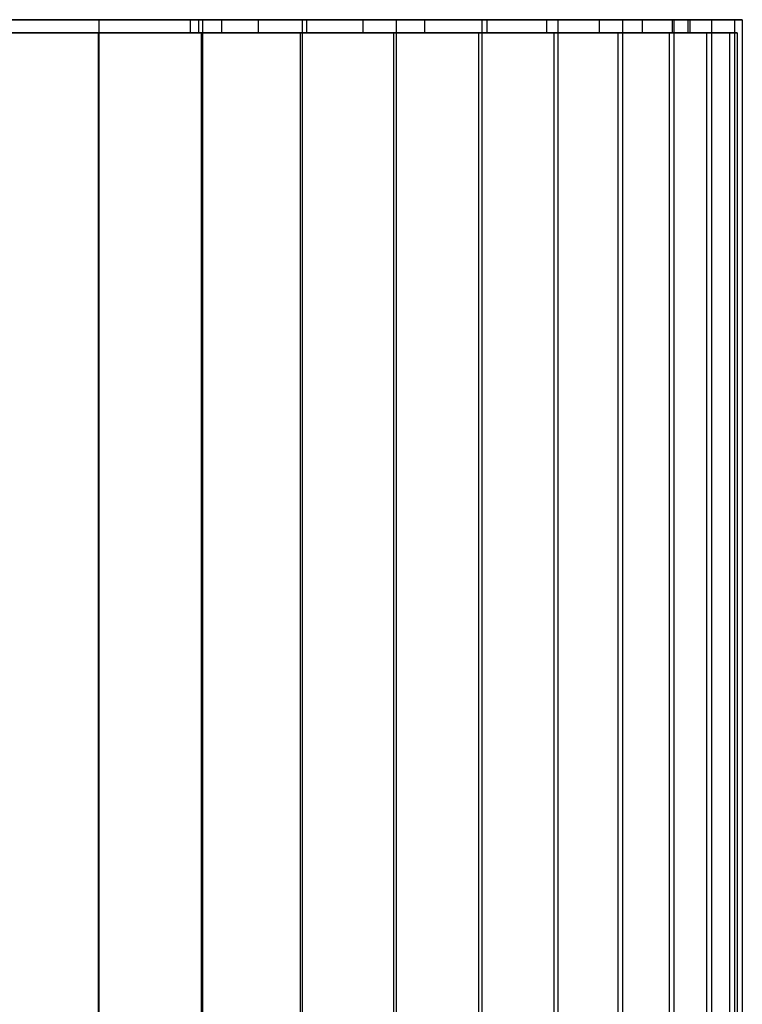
# Model space of a CAD drawing. Extents: x 0.01 to 2.77, y 0 to 2.95.
# Tile 15 of 15: x 1.39 to 2.47, y 1.48 to 2.95. Entities that reach past the tile are written whole.
import ezdxf

# ---------------------------------------------------------------- set-up
doc = ezdxf.new("R2010")
doc.units = 0
doc.header["$MEASUREMENT"] = 0
doc.layers.get('0').update_dxf_attribs({"color": 13, "linetype": 'CONTINUOUS'})

# ---------------------------------------------------------------- blocks, each defined once
blk = doc.blocks.new('ABBY-LED-11528_STL')
at = {"color": 0}
for p, q in [((1.3522, 2.9543, 0.3098), (1.5101, 2.9543, 0.3156)), ((1.5101, 2.9543, 2.4679), (1.3522, 2.9543, 2.4737)), ((1.3522, 2.9543, 0.3098), (1.5101, 2.9543, 0.3156)), ((1.5101, 2.9543, 2.4679), (1.3522, 2.9543, 2.4737)), ((1.5101, 2.9543, 0.3156), (1.5101, 0.1591, 0.3156)), ((1.5101, 2.9543, 0.3156), (1.6656, 2.9543, 0.3443)), ((1.5101, 2.9543, 0.3156), (1.5101, 0.1591, 0.3156)), ((1.6656, 2.9543, 2.4392), (1.5101, 2.9543, 2.4679)), ((1.5101, 2.9543, 2.4679), (1.5101, 0.1591, 2.4679)), ((1.5101, 2.9543, 2.4679), (1.5101, 0.1591, 2.4679)), ((1.5101, 2.9543, 0.3156), (1.6656, 2.9543, 0.3443)), ((1.6656, 2.9543, 2.4392), (1.5101, 2.9543, 2.4679)), ((1.6476, 2.9346, 1.3917), (1.6476, 2.9543, 1.3917)), ((1.6476, 2.9543, 1.3917), (1.6594, 2.9543, 1.4847)), ((1.6594, 2.9543, 1.2987), (1.6476, 2.9543, 1.3917)), ((1.6476, 2.9346, 1.3917), (1.6476, 2.9543, 1.3917)), ((1.6476, 2.9543, 1.3917), (1.6594, 2.9543, 1.4847)), ((1.6594, 2.9543, 1.2987), (1.6476, 2.9543, 1.3917)), ((1.6594, 2.9543, 1.4847), (1.6594, 2.9346, 1.4847)), ((1.6594, 2.9543, 1.4847), (1.6594, 2.9346, 1.4847)), ((1.6594, 2.9543, 1.4847), (1.6939, 2.9543, 1.5719)), ((1.6939, 2.9543, 1.2115), (1.6594, 2.9543, 1.2987)), ((1.6594, 2.9543, 1.2987), (1.6594, 2.9346, 1.2987)), ((1.6594, 2.9543, 1.2987), (1.6594, 2.9346, 1.2987)), ((1.6594, 2.9543, 1.4847), (1.6939, 2.9543, 1.5719)), ((1.6939, 2.9543, 1.2115), (1.6594, 2.9543, 1.2987)), ((1.6656, 2.9543, 0.3443), (1.6656, 0.1591, 0.3443)), ((1.6656, 2.9543, 0.3443), (1.8152, 2.9543, 0.3953)), ((1.6656, 2.9543, 0.3443), (1.6656, 0.1591, 0.3443)), ((1.8152, 2.9543, 2.3882), (1.6656, 2.9543, 2.4392)), ((1.6656, 2.9543, 2.4392), (1.6656, 0.1591, 2.4392)), ((1.6656, 2.9543, 2.4392), (1.6656, 0.1591, 2.4392)), ((1.6656, 2.9543, 0.3443), (1.8152, 2.9543, 0.3953)), ((1.8152, 2.9543, 2.3882), (1.6656, 2.9543, 2.4392)), ((1.6939, 2.9543, 1.5719), (1.6939, 2.9346, 1.5719)), ((1.6939, 2.9543, 1.5719), (1.6939, 2.9346, 1.5719)), ((1.6939, 2.9543, 1.5719), (1.749, 2.9543, 1.6478)), ((1.749, 2.9543, 1.1357), (1.6939, 2.9543, 1.2115)), ((1.6939, 2.9543, 1.2115), (1.6939, 2.9346, 1.2115)), ((1.6939, 2.9543, 1.2115), (1.6939, 2.9346, 1.2115)), ((1.6939, 2.9543, 1.5719), (1.749, 2.9543, 1.6478)), ((1.749, 2.9543, 1.1357), (1.6939, 2.9543, 1.2115)), ((1.749, 2.9543, 1.6478), (1.749, 2.9346, 1.6478)), ((1.749, 2.9543, 1.6478), (1.749, 2.9346, 1.6478)), ((1.749, 2.9543, 1.6478), (1.8212, 2.9543, 1.7075)), ((1.8212, 2.9543, 1.0759), (1.749, 2.9543, 1.1357)), ((1.749, 2.9543, 1.1357), (1.749, 2.9346, 1.1357)), ((1.749, 2.9543, 1.1357), (1.749, 2.9346, 1.1357)), ((1.749, 2.9543, 1.6478), (1.8212, 2.9543, 1.7075)), ((1.8212, 2.9543, 1.0759), (1.749, 2.9543, 1.1357)), ((1.8152, 2.9543, 0.3953), (1.8152, 0.1591, 0.3953)), ((1.8152, 2.9543, 0.3953), (1.9557, 2.9543, 0.4676)), ((1.8152, 2.9543, 0.3953), (1.8152, 0.1591, 0.3953)), ((1.9557, 2.9543, 2.3159), (1.8152, 2.9543, 2.3882)), ((1.8152, 2.9543, 2.3882), (1.8152, 0.1591, 2.3882)), ((1.8152, 2.9543, 2.3882), (1.8152, 0.1591, 2.3882)), ((1.8152, 2.9543, 0.3953), (1.9557, 2.9543, 0.4676)), ((1.9557, 2.9543, 2.3159), (1.8152, 2.9543, 2.3882)), ((1.8212, 2.9543, 1.7075), (1.8212, 2.9346, 1.7075)), ((1.8212, 2.9543, 1.7075), (1.8212, 2.9346, 1.7075)), ((1.8212, 2.9543, 1.7075), (1.9061, 2.9543, 1.7474)), ((1.9061, 2.9543, 1.036), (1.8212, 2.9543, 1.0759)), ((1.8212, 2.9543, 1.0759), (1.8212, 2.9346, 1.0759)), ((1.8212, 2.9543, 1.0759), (1.8212, 2.9346, 1.0759)), ((1.9061, 2.9543, 1.036), (1.8212, 2.9543, 1.0759)), ((1.8212, 2.9543, 1.7075), (1.9061, 2.9543, 1.7474)), ((1.9061, 2.9543, 1.7474), (1.9061, 2.9346, 1.7474)), ((1.9061, 2.9543, 1.7474), (1.9061, 2.9346, 1.7474)), ((1.9061, 2.9543, 1.7474), (1.9982, 2.9543, 1.765)), ((1.9982, 2.9543, 1.0185), (1.9061, 2.9543, 1.036)), ((1.9061, 2.9543, 1.036), (1.9061, 2.9346, 1.036)), ((1.9061, 2.9543, 1.036), (1.9061, 2.9346, 1.036)), ((1.9982, 2.9543, 1.0185), (1.9061, 2.9543, 1.036)), ((1.9061, 2.9543, 1.7474), (1.9982, 2.9543, 1.765)), ((1.9557, 2.9543, 0.4676), (1.9557, 0.1591, 0.4676)), ((1.9557, 2.9543, 0.4676), (2.0843, 2.9543, 0.5595)), ((1.9557, 2.9543, 0.4676), (1.9557, 0.1591, 0.4676)), ((2.0843, 2.9543, 2.2239), (1.9557, 2.9543, 2.3159)), ((1.9557, 2.9543, 2.3159), (1.9557, 0.1591, 2.3159)), ((1.9557, 2.9543, 2.3159), (1.9557, 0.1591, 2.3159)), ((2.0843, 2.9543, 2.2239), (1.9557, 2.9543, 2.3159)), ((1.9557, 2.9543, 0.4676), (2.0843, 2.9543, 0.5595)), ((1.9982, 2.9543, 1.765), (1.9982, 2.9346, 1.765)), ((1.9982, 2.9543, 1.765), (1.9982, 2.9346, 1.765)), ((1.9982, 2.9543, 1.765), (2.0917, 2.9543, 1.7591)), ((2.0917, 2.9543, 1.0243), (1.9982, 2.9543, 1.0185)), ((1.9982, 2.9543, 1.0185), (1.9982, 2.9346, 1.0185)), ((1.9982, 2.9543, 1.0185), (1.9982, 2.9346, 1.0185)), ((2.0917, 2.9543, 1.0243), (1.9982, 2.9543, 1.0185)), ((1.9982, 2.9543, 1.765), (2.0917, 2.9543, 1.7591)), ((2.0843, 2.9543, 0.5595), (2.0843, 0.1591, 0.5595)), ((2.0843, 2.9543, 0.5595), (2.1981, 2.9543, 0.6692)), ((2.0843, 2.9543, 0.5595), (2.0843, 0.1591, 0.5595)), ((2.1981, 2.9543, 2.1142), (2.0843, 2.9543, 2.2239)), ((2.0843, 2.9543, 2.2239), (2.0843, 0.1591, 2.2239)), ((2.0843, 2.9543, 2.2239), (2.0843, 0.1591, 2.2239)), ((2.1981, 2.9543, 2.1142), (2.0843, 2.9543, 2.2239)), ((2.0843, 2.9543, 0.5595), (2.1981, 2.9543, 0.6692)), ((2.0917, 2.9543, 1.7591), (2.0917, 2.9346, 1.7591)), ((2.0917, 2.9543, 1.7591), (2.0917, 2.9346, 1.7591)), ((2.0917, 2.9543, 1.7591), (2.1809, 2.9543, 1.7302)), ((2.1809, 2.9543, 1.0533), (2.0917, 2.9543, 1.0243)), ((2.0917, 2.9543, 1.0243), (2.0917, 2.9346, 1.0243)), ((2.0917, 2.9543, 1.0243), (2.0917, 2.9346, 1.0243)), ((2.1809, 2.9543, 1.0533), (2.0917, 2.9543, 1.0243)), ((2.0917, 2.9543, 1.7591), (2.1809, 2.9543, 1.7302)), ((2.1809, 2.9543, 1.7302), (2.1809, 2.9346, 1.7302)), ((2.1809, 2.9543, 1.7302), (2.1809, 2.9346, 1.7302)), ((2.1809, 2.9543, 1.7302), (2.2601, 2.9543, 1.6799)), ((2.2601, 2.9543, 1.1035), (2.1809, 2.9543, 1.0533)), ((2.1809, 2.9543, 1.0533), (2.1809, 2.9346, 1.0533)), ((2.1809, 2.9543, 1.0533), (2.1809, 2.9346, 1.0533)), ((2.2601, 2.9543, 1.1035), (2.1809, 2.9543, 1.0533)), ((2.1809, 2.9543, 1.7302), (2.2601, 2.9543, 1.6799)), ((2.1981, 2.9543, 0.6692), (2.1981, 0.1591, 0.6692)), ((2.1981, 2.9543, 0.6692), (2.2947, 2.9543, 0.7943)), ((2.1981, 2.9543, 0.6692), (2.1981, 0.1591, 0.6692)), ((2.2947, 2.9543, 1.9891), (2.1981, 2.9543, 2.1142)), ((2.1981, 2.9543, 2.1142), (2.1981, 0.1591, 2.1142)), ((2.1981, 2.9543, 2.1142), (2.1981, 0.1591, 2.1142)), ((2.2947, 2.9543, 1.9891), (2.1981, 2.9543, 2.1142)), ((2.1981, 2.9543, 0.6692), (2.2947, 2.9543, 0.7943)), ((2.2601, 2.9543, 1.6799), (2.2601, 2.9346, 1.6799)), ((2.2601, 2.9543, 1.6799), (2.2601, 2.9346, 1.6799)), ((2.2601, 2.9543, 1.6799), (2.3242, 2.9543, 1.6116)), ((2.3242, 2.9543, 1.1719), (2.2601, 2.9543, 1.1035)), ((2.2601, 2.9543, 1.1035), (2.2601, 2.9346, 1.1035)), ((2.2601, 2.9543, 1.1035), (2.2601, 2.9346, 1.1035)), ((2.3242, 2.9543, 1.1719), (2.2601, 2.9543, 1.1035)), ((2.2601, 2.9543, 1.6799), (2.3242, 2.9543, 1.6116)), ((2.2947, 2.9543, 0.7943), (2.2947, 0.1591, 0.7943)), ((2.2947, 2.9543, 0.7943), (2.372, 2.9543, 0.9322)), ((2.2947, 2.9543, 0.7943), (2.2947, 0.1591, 0.7943)), ((2.372, 2.9543, 1.8513), (2.2947, 2.9543, 1.9891)), ((2.2947, 2.9543, 1.9891), (2.2947, 0.1591, 1.9891)), ((2.2947, 2.9543, 1.9891), (2.2947, 0.1591, 1.9891)), ((2.372, 2.9543, 1.8513), (2.2947, 2.9543, 1.9891)), ((2.2947, 2.9543, 0.7943), (2.372, 2.9543, 0.9322)), ((2.3242, 2.9543, 1.6116), (2.3242, 2.9346, 1.6116)), ((2.3242, 2.9543, 1.6116), (2.3242, 2.9346, 1.6116)), ((2.3242, 2.9543, 1.6116), (2.3694, 2.9543, 1.5294)), ((2.3694, 2.9543, 1.254), (2.3242, 2.9543, 1.1719)), ((2.3242, 2.9543, 1.1719), (2.3242, 2.9346, 1.1719)), ((2.3242, 2.9543, 1.1719), (2.3242, 2.9346, 1.1719)), ((2.3694, 2.9543, 1.254), (2.3242, 2.9543, 1.1719)), ((2.3242, 2.9543, 1.6116), (2.3694, 2.9543, 1.5294)), ((2.3694, 2.9543, 1.5294), (2.3694, 2.9346, 1.5294)), ((2.3694, 2.9543, 1.5294), (2.3694, 2.9346, 1.5294)), ((2.3694, 2.9543, 1.5294), (2.3927, 2.9543, 1.4386)), ((2.3927, 2.9543, 1.3449), (2.3694, 2.9543, 1.254)), ((2.3694, 2.9543, 1.254), (2.3694, 2.9346, 1.254)), ((2.3694, 2.9543, 1.254), (2.3694, 2.9346, 1.254)), ((2.3927, 2.9543, 1.3449), (2.3694, 2.9543, 1.254)), ((2.3694, 2.9543, 1.5294), (2.3927, 2.9543, 1.4386)), ((2.372, 2.9543, 0.9322), (2.372, 0.1591, 0.9322)), ((2.372, 2.9543, 0.9322), (2.4285, 2.9543, 1.0798)), ((2.372, 2.9543, 0.9322), (2.372, 0.1591, 0.9322)), ((2.4285, 2.9543, 1.7037), (2.372, 2.9543, 1.8513)), ((2.372, 2.9543, 1.8513), (2.372, 0.1591, 1.8513)), ((2.372, 2.9543, 1.8513), (2.372, 0.1591, 1.8513)), ((2.4285, 2.9543, 1.7037), (2.372, 2.9543, 1.8513)), ((2.372, 2.9543, 0.9322), (2.4285, 2.9543, 1.0798)), ((2.3927, 2.9543, 1.4386), (2.3927, 2.9346, 1.4386)), ((2.3927, 2.9543, 1.4386), (2.3927, 2.9346, 1.4386)), ((2.3927, 2.9543, 1.4386), (2.3957, 2.9543, 1.3917)), ((2.3957, 2.9543, 1.3917), (2.3927, 2.9543, 1.3449)), ((2.3927, 2.9543, 1.3449), (2.3927, 2.9346, 1.3449)), ((2.3927, 2.9543, 1.3449), (2.3927, 2.9346, 1.3449)), ((2.3957, 2.9543, 1.3917), (2.3927, 2.9543, 1.3449)), ((2.3927, 2.9543, 1.4386), (2.3957, 2.9543, 1.3917)), ((2.3957, 2.9543, 1.3917), (2.3957, 2.9346, 1.3917)), ((2.3957, 2.9543, 1.3917), (2.3957, 2.9346, 1.3917)), ((2.4285, 2.9543, 1.0798), (2.4285, 0.1591, 1.0798)), ((2.4285, 2.9543, 1.0798), (2.4629, 2.9543, 1.2341)), ((2.4285, 2.9543, 1.0798), (2.4285, 0.1591, 1.0798)), ((2.4629, 2.9543, 1.5494), (2.4285, 2.9543, 1.7037)), ((2.4285, 2.9543, 1.7037), (2.4285, 0.1591, 1.7037)), ((2.4285, 2.9543, 1.7037), (2.4285, 0.1591, 1.7037)), ((2.4629, 2.9543, 1.5494), (2.4285, 2.9543, 1.7037)), ((2.4285, 2.9543, 1.0798), (2.4629, 2.9543, 1.2341)), ((2.4629, 2.9543, 1.2341), (2.4629, 0.1591, 1.2341)), ((2.4629, 2.9543, 1.2341), (2.4744, 2.9543, 1.3917)), ((2.4629, 2.9543, 1.2341), (2.4629, 0.1591, 1.2341)), ((2.4744, 2.9543, 1.3917), (2.4629, 2.9543, 1.5494)), ((2.4629, 2.9543, 1.5494), (2.4629, 0.1591, 1.5494)), ((2.4629, 2.9543, 1.5494), (2.4629, 0.1591, 1.5494)), ((2.4744, 2.9543, 1.3917), (2.4629, 2.9543, 1.5494)), ((2.4629, 2.9543, 1.2341), (2.4744, 2.9543, 1.3917)), ((2.4744, 2.9543, 1.3917), (2.4744, 0.1591, 1.3917)), ((2.4744, 2.9543, 1.3917), (2.4744, 0.1591, 1.3917)), ((1.3525, 2.9346, 0.3176), (1.5093, 2.9346, 0.3234)), ((1.5093, 2.9346, 2.4601), (1.3525, 2.9346, 2.4658)), ((1.5093, 2.9346, 2.4601), (1.3525, 2.9346, 2.4658)), ((1.3525, 2.9346, 0.3176), (1.5093, 2.9346, 0.3234)), ((1.5093, 2.9346, 0.3234), (1.6636, 2.9346, 0.3519)), ((1.6636, 2.9346, 2.4316), (1.5093, 2.9346, 2.4601)), ((1.5093, 2.9346, 2.4601), (1.5093, 0.1512, 2.4601)), ((1.5093, 2.9346, 2.4601), (1.5093, 0.1512, 2.4601)), ((1.6636, 2.9346, 2.4316), (1.5093, 2.9346, 2.4601)), ((1.5093, 2.9346, 0.3234), (1.6636, 2.9346, 0.3519)), ((1.5093, 2.9346, 0.3234), (1.5093, 0.1512, 0.3234)), ((1.5093, 2.9346, 0.3234), (1.5093, 0.1512, 0.3234)), ((1.6594, 2.9346, 1.2987), (1.6476, 2.9346, 1.3917)), ((1.6476, 2.9346, 1.3917), (1.6594, 2.9346, 1.4847)), ((1.6476, 2.9346, 1.3917), (1.6594, 2.9346, 1.4847)), ((1.6594, 2.9346, 1.2987), (1.6476, 2.9346, 1.3917)), ((1.6939, 2.9346, 1.2115), (1.6594, 2.9346, 1.2987)), ((1.6594, 2.9346, 1.4847), (1.6939, 2.9346, 1.5719)), ((1.6594, 2.9346, 1.4847), (1.6939, 2.9346, 1.5719)), ((1.6939, 2.9346, 1.2115), (1.6594, 2.9346, 1.2987)), ((1.6636, 2.9346, 0.3519), (1.8121, 2.9346, 0.4025)), ((1.8121, 2.9346, 2.3809), (1.6636, 2.9346, 2.4316)), ((1.6636, 2.9346, 2.4316), (1.6636, 0.1512, 2.4316)), ((1.6636, 2.9346, 2.4316), (1.6636, 0.1512, 2.4316)), ((1.8121, 2.9346, 2.3809), (1.6636, 2.9346, 2.4316)), ((1.6636, 2.9346, 0.3519), (1.8121, 2.9346, 0.4025)), ((1.6636, 2.9346, 0.3519), (1.6636, 0.1512, 0.3519)), ((1.6636, 2.9346, 0.3519), (1.6636, 0.1512, 0.3519)), ((1.749, 2.9346, 1.1357), (1.6939, 2.9346, 1.2115)), ((1.6939, 2.9346, 1.5719), (1.749, 2.9346, 1.6478)), ((1.6939, 2.9346, 1.5719), (1.749, 2.9346, 1.6478)), ((1.749, 2.9346, 1.1357), (1.6939, 2.9346, 1.2115)), ((1.8212, 2.9346, 1.0759), (1.749, 2.9346, 1.1357)), ((1.749, 2.9346, 1.6478), (1.8212, 2.9346, 1.7075)), ((1.749, 2.9346, 1.6478), (1.8212, 2.9346, 1.7075)), ((1.8212, 2.9346, 1.0759), (1.749, 2.9346, 1.1357)), ((1.8121, 2.9346, 0.4025), (1.9516, 2.9346, 0.4743)), ((1.9516, 2.9346, 2.3092), (1.8121, 2.9346, 2.3809)), ((1.8121, 2.9346, 2.3809), (1.8121, 0.1512, 2.3809)), ((1.8121, 2.9346, 2.3809), (1.8121, 0.1512, 2.3809)), ((1.9516, 2.9346, 2.3092), (1.8121, 2.9346, 2.3809)), ((1.8121, 2.9346, 0.4025), (1.9516, 2.9346, 0.4743)), ((1.8121, 2.9346, 0.4025), (1.8121, 0.1512, 0.4025)), ((1.8121, 2.9346, 0.4025), (1.8121, 0.1512, 0.4025)), ((1.9061, 2.9346, 1.036), (1.8212, 2.9346, 1.0759)), ((1.8212, 2.9346, 1.7075), (1.9061, 2.9346, 1.7474)), ((1.8212, 2.9346, 1.7075), (1.9061, 2.9346, 1.7474)), ((1.9061, 2.9346, 1.036), (1.8212, 2.9346, 1.0759)), ((1.9982, 2.9346, 1.0185), (1.9061, 2.9346, 1.036)), ((1.9061, 2.9346, 1.7474), (1.9982, 2.9346, 1.765)), ((1.9061, 2.9346, 1.7474), (1.9982, 2.9346, 1.765)), ((1.9982, 2.9346, 1.0185), (1.9061, 2.9346, 1.036)), ((1.9516, 2.9346, 0.4743), (2.0793, 2.9346, 0.5656)), ((2.0793, 2.9346, 2.2179), (1.9516, 2.9346, 2.3092)), ((1.9516, 2.9346, 2.3092), (1.9516, 0.1512, 2.3092)), ((1.9516, 2.9346, 2.3092), (1.9516, 0.1512, 2.3092)), ((2.0793, 2.9346, 2.2179), (1.9516, 2.9346, 2.3092)), ((1.9516, 2.9346, 0.4743), (2.0793, 2.9346, 0.5656)), ((1.9516, 2.9346, 0.4743), (1.9516, 0.1512, 0.4743)), ((1.9516, 2.9346, 0.4743), (1.9516, 0.1512, 0.4743)), ((2.0917, 2.9346, 1.0243), (1.9982, 2.9346, 1.0185)), ((1.9982, 2.9346, 1.765), (2.0917, 2.9346, 1.7591)), ((1.9982, 2.9346, 1.765), (2.0917, 2.9346, 1.7591)), ((2.0917, 2.9346, 1.0243), (1.9982, 2.9346, 1.0185)), ((2.0793, 2.9346, 0.5656), (2.1922, 2.9346, 0.6745)), ((2.1922, 2.9346, 2.109), (2.0793, 2.9346, 2.2179)), ((2.0793, 2.9346, 2.2179), (2.0793, 0.1512, 2.2179)), ((2.0793, 2.9346, 2.2179), (2.0793, 0.1512, 2.2179)), ((2.1922, 2.9346, 2.109), (2.0793, 2.9346, 2.2179)), ((2.0793, 2.9346, 0.5656), (2.1922, 2.9346, 0.6745)), ((2.0793, 2.9346, 0.5656), (2.0793, 0.1512, 0.5656)), ((2.0793, 2.9346, 0.5656), (2.0793, 0.1512, 0.5656)), ((2.0917, 2.9346, 1.7591), (2.1809, 2.9346, 1.7302)), ((2.1809, 2.9346, 1.0533), (2.0917, 2.9346, 1.0243)), ((2.0917, 2.9346, 1.7591), (2.1809, 2.9346, 1.7302)), ((2.1809, 2.9346, 1.0533), (2.0917, 2.9346, 1.0243)), ((2.1809, 2.9346, 1.7302), (2.2601, 2.9346, 1.6799)), ((2.2601, 2.9346, 1.1035), (2.1809, 2.9346, 1.0533)), ((2.1809, 2.9346, 1.7302), (2.2601, 2.9346, 1.6799)), ((2.2601, 2.9346, 1.1035), (2.1809, 2.9346, 1.0533)), ((2.1922, 2.9346, 0.6745), (2.2881, 2.9346, 0.7987)), ((2.2881, 2.9346, 1.9848), (2.1922, 2.9346, 2.109)), ((2.1922, 2.9346, 2.109), (2.1922, 0.1512, 2.109)), ((2.1922, 2.9346, 2.109), (2.1922, 0.1512, 2.109)), ((2.2881, 2.9346, 1.9848), (2.1922, 2.9346, 2.109)), ((2.1922, 2.9346, 0.6745), (2.2881, 2.9346, 0.7987)), ((2.1922, 2.9346, 0.6745), (2.1922, 0.1512, 0.6745)), ((2.1922, 2.9346, 0.6745), (2.1922, 0.1512, 0.6745)), ((2.2601, 2.9346, 1.6799), (2.3242, 2.9346, 1.6116)), ((2.3242, 2.9346, 1.1719), (2.2601, 2.9346, 1.1035)), ((2.2601, 2.9346, 1.6799), (2.3242, 2.9346, 1.6116)), ((2.3242, 2.9346, 1.1719), (2.2601, 2.9346, 1.1035)), ((2.2881, 2.9346, 0.7987), (2.3649, 2.9346, 0.9355)), ((2.3649, 2.9346, 1.8479), (2.2881, 2.9346, 1.9848)), ((2.2881, 2.9346, 1.9848), (2.2881, 0.1512, 1.9848)), ((2.2881, 2.9346, 1.9848), (2.2881, 0.1512, 1.9848)), ((2.3649, 2.9346, 1.8479), (2.2881, 2.9346, 1.9848)), ((2.2881, 2.9346, 0.7987), (2.3649, 2.9346, 0.9355)), ((2.2881, 2.9346, 0.7987), (2.2881, 0.1512, 0.7987)), ((2.2881, 2.9346, 0.7987), (2.2881, 0.1512, 0.7987)), ((2.3242, 2.9346, 1.6116), (2.3694, 2.9346, 1.5294)), ((2.3694, 2.9346, 1.254), (2.3242, 2.9346, 1.1719)), ((2.3242, 2.9346, 1.6116), (2.3694, 2.9346, 1.5294)), ((2.3694, 2.9346, 1.254), (2.3242, 2.9346, 1.1719)), ((2.3649, 2.9346, 0.9355), (2.421, 2.9346, 1.0821)), ((2.421, 2.9346, 1.7014), (2.3649, 2.9346, 1.8479)), ((2.3649, 2.9346, 1.8479), (2.3649, 0.1512, 1.8479)), ((2.3649, 2.9346, 1.8479), (2.3649, 0.1512, 1.8479)), ((2.421, 2.9346, 1.7014), (2.3649, 2.9346, 1.8479)), ((2.3649, 2.9346, 0.9355), (2.421, 2.9346, 1.0821)), ((2.3649, 2.9346, 0.9355), (2.3649, 0.1512, 0.9355)), ((2.3649, 2.9346, 0.9355), (2.3649, 0.1512, 0.9355)), ((2.3694, 2.9346, 1.5294), (2.3927, 2.9346, 1.4386)), ((2.3927, 2.9346, 1.3449), (2.3694, 2.9346, 1.254)), ((2.3694, 2.9346, 1.5294), (2.3927, 2.9346, 1.4386)), ((2.3927, 2.9346, 1.3449), (2.3694, 2.9346, 1.254)), ((2.3927, 2.9346, 1.4386), (2.3957, 2.9346, 1.3917)), ((2.3957, 2.9346, 1.3917), (2.3927, 2.9346, 1.3449)), ((2.3927, 2.9346, 1.4386), (2.3957, 2.9346, 1.3917)), ((2.3957, 2.9346, 1.3917), (2.3927, 2.9346, 1.3449)), ((2.421, 2.9346, 1.0821), (2.4551, 2.9346, 1.2352)), ((2.4551, 2.9346, 1.5482), (2.421, 2.9346, 1.7014)), ((2.421, 2.9346, 1.7014), (2.421, 0.1512, 1.7014)), ((2.421, 2.9346, 1.7014), (2.421, 0.1512, 1.7014)), ((2.4551, 2.9346, 1.5482), (2.421, 2.9346, 1.7014)), ((2.421, 2.9346, 1.0821), (2.4551, 2.9346, 1.2352)), ((2.421, 2.9346, 1.0821), (2.421, 0.1512, 1.0821)), ((2.421, 2.9346, 1.0821), (2.421, 0.1512, 1.0821)), ((2.4551, 2.9346, 1.2352), (2.4665, 2.9346, 1.3917)), ((2.4665, 2.9346, 1.3917), (2.4551, 2.9346, 1.5482)), ((2.4551, 2.9346, 1.5482), (2.4551, 0.1512, 1.5482)), ((2.4551, 2.9346, 1.5482), (2.4551, 0.1512, 1.5482)), ((2.4665, 2.9346, 1.3917), (2.4551, 2.9346, 1.5482)), ((2.4551, 2.9346, 1.2352), (2.4665, 2.9346, 1.3917)), ((2.4551, 2.9346, 1.2352), (2.4551, 0.1512, 1.2352)), ((2.4551, 2.9346, 1.2352), (2.4551, 0.1512, 1.2352)), ((2.4665, 2.9346, 1.3917), (2.4665, 0.1512, 1.3917)), ((2.4665, 2.9346, 1.3917), (2.4665, 0.1512, 1.3917))]:
    blk.add_line(p, q, dxfattribs=at)

msp = doc.modelspace()

# ---------------------------------------------------------------- block references
at = {"color": 0}
msp.add_blockref('ABBY-LED-11528_STL', (0, 0), dxfattribs=at)

doc.saveas('drawing.dxf')
